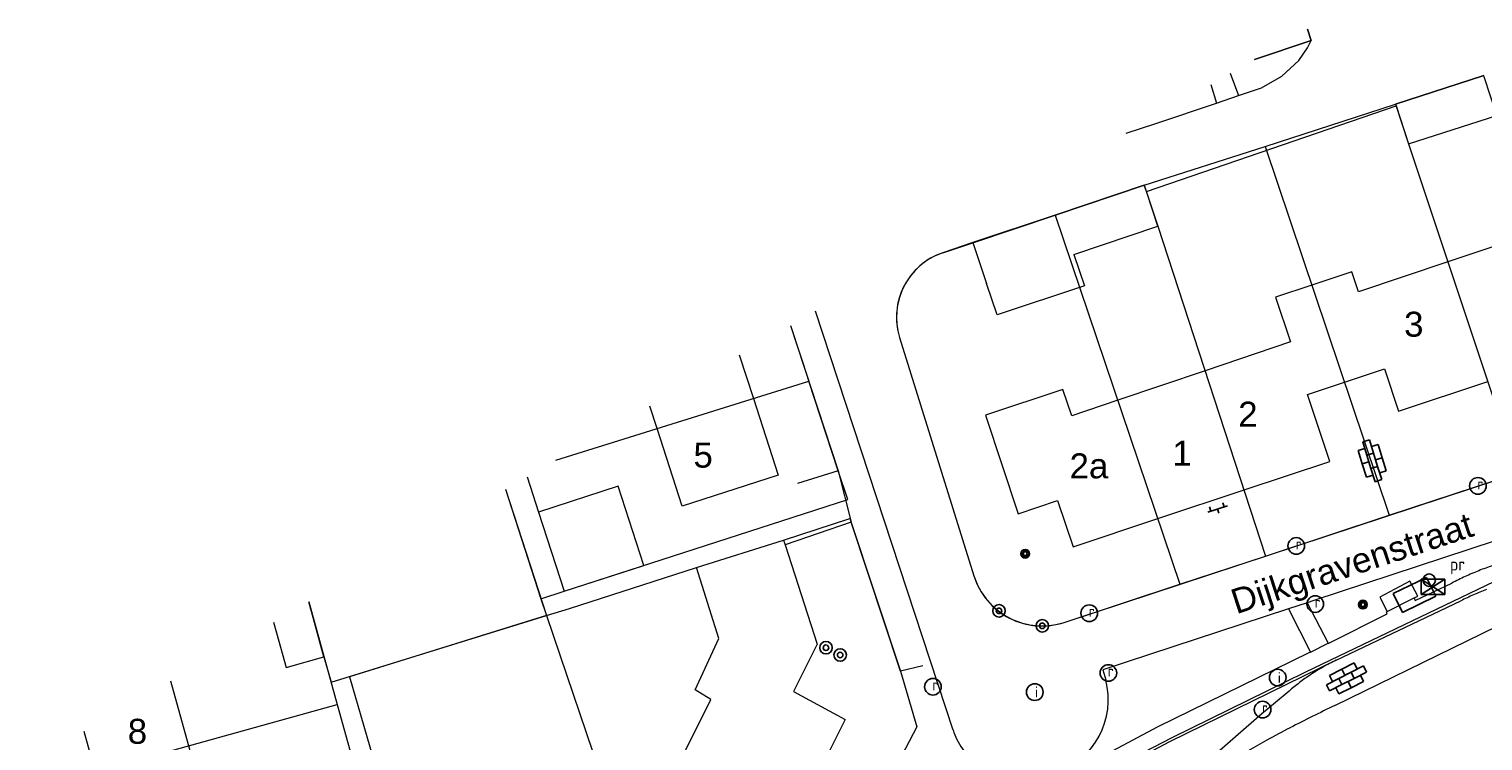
# Model space of a CAD drawing. Header units: metres. Extents: x 117922 to 130630, y 447724 to 454087.
# Tile 38 of 61: x 125123 to 125228, y 451171 to 451223. Entities that reach past the tile are written whole.
import ezdxf
from ezdxf.enums import TextEntityAlignment as Align

# ---------------------------------------------------------------- set-up
doc = ezdxf.new("R2010")
doc.units = ezdxf.units.M
doc.layers.get('0').update_dxf_attribs({"color": 8})
for name, color, linetype, lineweight in [('B01', 8, 'Continuous', 0), ('B03', 8, 'Continuous', 0), ('G01', 8, 'Continuous', 0), ('G02', 8, 'Continuous', 0), ('Q19', 8, 'Continuous', 0), ('T00', 8, 'Continuous', 0), ('V00', 8, 'Continuous', 0), ('Z02', 7, 'Continuous', 0), ('Z06', 7, 'Continuous', 0)]:
    doc.layers.add(name, color=color, linetype=linetype, lineweight=lineweight)
for name, color, linetype in [('SYM-OV4', 8, 'Continuous'), ('SYMBT09', 8, 'Continuous'), ('TOPOT14', 8, 'Continuous'), ('TOPOT23', 8, 'Continuous'), ('TOPOT26', 8, 'Continuous'), ('TOPOT28', 8, 'Continuous'), ('TOPOT35', 8, 'Continuous'), ('TOPOT52', 8, 'Continuous')]:
    doc.layers.add(name, color=color, linetype=linetype)
doc.styles.add('ISO', font='ISO')
doc.styles.add('Z02', font='arial.ttf', dxfattribs={"height": 1.8})
doc.styles.add('Z06', font='arial.ttf', dxfattribs={"height": 1.8})

# ---------------------------------------------------------------- blocks, each defined once
blk = doc.blocks.new('paal')
at = {"color": 0}
for radius in [0.45, 0.2]:
    blk.add_circle((0, 0), radius, dxfattribs=at)
blk = doc.blocks.new('schk')
at = {"color": 0}
for p, q in [((0.86, 0.56), (-0.86, 0.56)), ((-0.86, 0.56), (-0.86, -0.56)), ((0.86, -0.56), (0.86, 0.56)), ((-0.86, -0.56), (0.86, -0.56))]:
    blk.add_line(p, q, dxfattribs=at)
at = {"color": 0, "linetype": 'Continuous'}
for p, q in [((-0.86, 0.56), (0.86, -0.56)), ((-0.86, -0.56), (0.86, 0.56))]:
    blk.add_line(p, q, dxfattribs=at)
blk = doc.blocks.new('boom')
at = {"color": 0}
for radius in [0.315, 0.225, 0.135]:
    blk.add_circle((0, 0), radius, dxfattribs=at)
blk = doc.blocks.new('afvalbak')
at = {"color": 0}
blk.add_circle((0, 0), 0.45, dxfattribs=at)
at = {"color": 0, "style": 'ISO'}
blk.add_attdef('AFVALBAK', (0.7, 0), '', height=0.9, dxfattribs=at)
blk = doc.blocks.new('klinkers6')
at = {"color": 0, "linetype": 'ByBlock', "lineweight": -2}
for p, q in [((0.25, 1.5), (-0.25, 1.5)), ((-0.25, 1.5), (-0.25, 0.5)), ((0.25, 0.5), (0.25, 1.5)), ((-0.25, 1), (-0.75, 1)), ((-0.75, 1), (-0.75, 0)), ((-0.25, 0), (-0.75, 0)), ((-0.75, 0), (-0.75, -1)), ((0.25, 0.5), (-0.25, 0.5)), ((-0.25, 0.5), (-0.25, -0.5)), ((0.75, 1), (0.25, 1)), ((0.25, -0.5), (0.25, 0.5)), ((0.75, 0), (0.75, 1)), ((-0.75, -1), (-0.25, -1)), ((-0.25, -0.5), (-0.25, 0)), ((0.25, -0.5), (-0.25, -0.5)), ((-0.25, -0.5), (-0.25, -1.5)), ((0.75, 0), (0.25, 0)), ((0.25, 0), (0.25, -0.5)), ((0.25, -1.5), (0.25, -0.5)), ((0.25, -1), (0.75, -1)), ((0.75, -1), (0.75, 0)), ((-0.25, -1.5), (0.25, -1.5))]:
    blk.add_line(p, q, dxfattribs=at)
blk = doc.blocks.new('klinkers2')
at = {"color": 0, "linetype": 'ByBlock', "lineweight": -2}
for p, q in [((-0.31, 0.5), (0, 0.5)), ((0, -0.75), (0, 0.75)), ((0, 0), (0.31, 0)), ((0, -0.5), (-0.31, -0.5))]:
    blk.add_line(p, q, dxfattribs=at)
blk = doc.blocks.new('kolk')
at = {"color": 0}
blk.add_circle((0, 0), 0.6, dxfattribs=at)
at = {"color": 0, "linetype": 'Continuous', "style": 'ISO'}
blk.add_attdef('KOLK', (-0.04, -0.26), '', height=0.8, dxfattribs=at)
blk = doc.blocks.new('inspectieput')
at = {"color": 0}
blk.add_circle((0, 0), 0.6, dxfattribs=at)
at = {"color": 0, "linetype": 'Continuous', "style": 'ISO'}
blk.add_attdef('I', (0, -0.39), '', height=0.8, dxfattribs=at)
blk = doc.blocks.new('abri')
at = {"color": 0}
for p, q in [((-2.1, 1.2), (2.1, 1.2)), ((-2.1, -1.2), (-2.1, 1.2)), ((2.1, 1.2), (2.1, -1.2)), ((2.1, -1.2), (-2.1, -1.2))]:
    blk.add_line(p, q, dxfattribs=at)
at = {"color": 0, "linetype": 'Continuous', "style": 'ISO', "flags": 2}
blk.add_attdef('ABRI', text='', height=0.8, dxfattribs=at).set_placement((0, 0), align=Align.MIDDLE_CENTER)

msp = doc.modelspace()

# ---------------------------------------------------------------- linework, layer by layer
at = {"layer": 'B01', "flags": 128}
for points in [[(125203.3, 451210.91), (125203.15, 451211.35), (125196.73, 451209.2)], [(125198.07, 451206.37), (125204.13, 451208.4), (125203.3, 451210.91)], [(125196.73, 451209.2), (125190.79, 451207.22)], [(125190.79, 451207.22), (125191.77, 451204.27)], [(125231.61, 451208.01), (125225.05, 451205.83)], [(125198.07, 451206.37), (125198.83, 451204.1), (125192.53, 451202), (125191.77, 451204.27)], [(125225.05, 451205.83), (125218.6, 451203.68), (125218.12, 451205.12), (125215.24, 451204.16)], [(125215.24, 451204.16), (125212.62, 451203.29), (125213.7, 451200.06), (125207.54, 451197.98)], [(125173.93, 451199.12), (125174.95, 451195.99)], [(125207.54, 451197.98), (125201.24, 451195.85)], [(125217.59, 451197.15), (125220.49, 451198.11), (125221.5, 451195.07), (125227.93, 451197.21)], [(125210.35, 451189.39), (125216.53, 451191.44), (125214.92, 451196.26), (125217.59, 451197.15)], [(125174.95, 451195.99), (125176.73, 451190.46)], [(125197.92, 451194.72), (125197.28, 451196.63), (125191.7, 451194.78), (125194.06, 451187.67), (125196.9, 451188.62)], [(125201.24, 451195.85), (125197.92, 451194.72)], [(125168, 451193.82), (125167.48, 451195.42)], [(125176.73, 451190.46), (125169.81, 451188.22), (125168, 451193.82)], [(125204.12, 451187.32), (125210.35, 451189.39)], [(125196.9, 451188.62), (125198.01, 451185.29), (125204.12, 451187.32)], [(125170.83, 451183.8), (125177.12, 451185.76), (125177.23, 451185.43)], [(125177.23, 451185.43), (125179.54, 451178.28), (125177.83, 451174.86), (125181.56, 451172.83), (125180.01, 451169.71)], [(125178.76, 451167.22), (125176.1, 451161.88), (125167.76, 451166.04), (125171.87, 451174.28), (125170.74, 451174.97), (125172.44, 451178.67), (125170.83, 451183.8)], [(125134.06, 451171.45), (125132.91, 451175.6)], [(125126.63, 451172), (125127.31, 451169.58)], [(125135.57, 451166.02), (125134.06, 451171.45)]]:
    msp.add_lwpolyline(points, dxfattribs=at)
at = {"layer": 'B03', "flags": 128}
for points in [[(125214.92, 451222.61), (125215.2, 451221.78)], [(125215.2, 451221.78), (125211.1, 451220.42)], [(125227.68, 451219.16), (125227.65, 451219.26), (125221.29, 451217.2), (125221.32, 451217.09)], [(125221.32, 451217.09), (125222.22, 451214.33), (125228.58, 451216.39), (125227.68, 451219.16)], [(125167.03, 451183.94), (125165.18, 451189.65), (125159.44, 451187.79), (125161.28, 451182.08), (125167.03, 451183.94)], [(125143.27, 451179.84), (125142.86, 451181.31)], [(125140.32, 451179.85), (125140.53, 451179.09)], [(125140.53, 451179.09), (125141.23, 451176.59), (125143.96, 451177.35)], [(125143.96, 451177.35), (125143.27, 451179.84)]]:
    msp.add_lwpolyline(points, dxfattribs=at)
at = {"layer": 'G01', "flags": 128}
for points in [[(125211.1, 451220.42), (125215.2, 451221.78), (125214.92, 451222.61)], [(125221.29, 451217.2), (125227.65, 451219.26)], [(125211.88, 451214.16), (125221.29, 451217.2)], [(125221.29, 451217.2), (125222.22, 451214.33), (125230.13, 451190.62)], [(125203.15, 451211.35), (125211.88, 451214.16)], [(125211.88, 451214.16), (125220.81, 451187.56)], [(125196.73, 451209.2), (125203.15, 451211.35)], [(125203.15, 451211.35), (125204.13, 451208.4), (125211.9, 451184.62)], [(125188.61, 451206.49), (125190.77, 451207.21), (125196.73, 451209.2)], [(125196.73, 451209.2), (125205.72, 451182.59)], [(125188.61, 451206.49), (125188.07, 451206.27), (125187.56, 451205.99), (125187.08, 451205.65), (125186.65, 451205.26), (125186.27, 451204.82), (125185.94, 451204.33), (125185.68, 451203.81), (125185.48, 451203.26), (125185.34, 451202.69), (125185.27, 451202.11), (125185.27, 451201.53), (125185.35, 451200.95), (125185.49, 451200.38)], [(125177.63, 451201.24), (125178.94, 451197.24)], [(125185.49, 451200.38), (125190.86, 451183.19)], [(125160.7, 451191.53), (125178.94, 451197.24)], [(125161.28, 451182.08), (125181.75, 451188.69), (125181.07, 451190.77), (125178.94, 451197.24)], [(125179.07, 451149.32), (125183.57, 451155.86), (125186.79, 451159.48), (125189.46, 451162.22), (125191.68, 451163.94), (125196.33, 451166.97), (125205.16, 451171.55), (125214.81, 451176.27), (125228.4, 451182.78), (125238.49, 451187.94), (125246.1, 451192.07)], [(125220.81, 451187.56), (125230.13, 451190.62)], [(125158.62, 451190.34), (125159.44, 451187.79), (125161.28, 451182.08)], [(125160.01, 451180.33), (125161.68, 451180.84), (125170.83, 451183.8), (125177.12, 451185.76), (125181.9, 451187.34), (125185.56, 451176.33), (125186.73, 451172.31), (125176.38, 451152.51)], [(125211.9, 451184.62), (125220.81, 451187.56)], [(125205.72, 451182.59), (125211.9, 451184.62)], [(125190.86, 451183.19), (125191.08, 451182.61), (125191.38, 451182.05), (125191.73, 451181.54), (125192.15, 451181.07), (125192.62, 451180.66), (125193.14, 451180.3), (125193.7, 451180.02), (125194.29, 451179.8), (125194.9, 451179.66), (125195.52, 451179.59), (125196.15, 451179.6), (125196.77, 451179.68), (125197.38, 451179.84)], [(125159.61, 451181.54), (125161.28, 451182.08)], [(125197.38, 451179.84), (125205.72, 451182.59)], [(125142.86, 451181.31), (125144.92, 451173.93)], [(125160.01, 451180.33), (125145.79, 451175.92), (125147.86, 451168.8)], [(125122.68, 451167.74), (125144.92, 451173.93)], [(125144.92, 451173.93), (125146.46, 451168.4)]]:
    msp.add_lwpolyline(points, dxfattribs=at)
at = {"layer": 'G02', "flags": 128}
for points in [[(125157.06, 451189.45), (125159.61, 451181.54)], [(125159.61, 451181.54), (125160.01, 451180.33)], [(125160.01, 451180.33), (125164.31, 451167.64)]]:
    msp.add_lwpolyline(points, dxfattribs=at)
at = {"layer": 'Q19', "flags": 128}
msp.add_lwpolyline([(125181.07, 451190.77), (125181.99, 451187.07)], dxfattribs=at)
at = {"layer": 'T00', "flags": 128}
for points in [[(125181.99, 451187.07), (125177.23, 451185.43)], [(125187.18, 451176.7), (125185.56, 451176.33), (125181.99, 451187.07)], [(125160.01, 451180.33), (125161.68, 451180.84), (125170.83, 451183.8)], [(125143.96, 451177.35), (125144.47, 451175.52), (125160.01, 451180.33)]]:
    msp.add_lwpolyline(points, dxfattribs=at)
at = {"layer": 'V00', "flags": 128}
for points in [[(125209.96, 451217.82), (125211.62, 451218.38), (125213.07, 451219.21), (125214.3, 451220.34), (125214.94, 451221.25), (125215.2, 451221.78)], [(125209.36, 451219.43), (125209.96, 451217.82)], [(125207.96, 451218.62), (125208.37, 451217.28)], [(125208.37, 451217.28), (125209.96, 451217.82)], [(125201.84, 451215.12), (125203.99, 451215.8), (125208.37, 451217.28)], [(125203.3, 451210.91), (125221.32, 451217.09)], [(125190.79, 451207.22), (125188.61, 451206.49)], [(125189.35, 451172.08), (125179.43, 451202.27)], [(125177.63, 451201.24), (125181.07, 451190.77)], [(125185.49, 451200.38), (125190.86, 451183.19)], [(125197.38, 451179.84), (125239.41, 451193.68), (125244.36, 451195.35), (125246.13, 451196.52), (125247.18, 451197.87), (125248.71, 451193.51)], [(125248.71, 451193.51), (125247.2, 451192.66), (125246.04, 451191.78), (125244.17, 451190.96), (125234.09, 451187.56), (125215.39, 451181.42)], [(125181.07, 451190.77), (125178.13, 451189.85)], [(125157.06, 451189.45), (125160.01, 451180.33)], [(125216.9, 451173.85), (125226.44, 451178.51), (125246.46, 451188.3)], [(125222.89, 451181.73), (125222.31, 451182.8), (125220.16, 451181.65), (125220.68, 451180.63)], [(125222.63, 451181.6), (125222.7, 451181.42), (125225.35, 451182.67)], [(125214.9, 451181.26), (125213.56, 451180.82)], [(125215.39, 451181.42), (125214.9, 451181.26)], [(125214.9, 451181.26), (125216.43, 451178.34)], [(125216.99, 451177.11), (125225.99, 451181.39)], [(125220.68, 451180.63), (125222.63, 451181.6)], [(125222.63, 451181.6), (125222.89, 451181.73)], [(125213.56, 451180.82), (125200.17, 451176.42), (125200.37, 451175.69)], [(125213.56, 451180.82), (125215.15, 451177.7)], [(125216.43, 451178.34), (125216.46, 451178.35), (125220.68, 451180.46), (125220.64, 451180.61)], [(125220.68, 451180.63), (125220.64, 451180.61)], [(125215.15, 451177.7), (125216.43, 451178.34)], [(125191.99, 451169.01), (125193.33, 451166.56), (125204.1, 451172.3), (125215.05, 451177.66), (125215.15, 451177.7)], [(125216.99, 451177.11), (125204.97, 451171.22), (125195.21, 451166.06)], [(125213.6, 451174.88), (125211.63, 451173.25), (125206.12, 451168.43)]]:
    msp.add_lwpolyline(points, dxfattribs=at)
at = {"layer": 'V00'}
for centre, radius, start, end in [((125190.17, 451201.84), 4.9, 108.4748, 197.3873), ((125195.77, 451184.73), 5.15, 197.3805, 288.2242), ((125234.22, 451166.05), 18.84, 114.8415, 118.0971), ((125234.26, 451165.92), 18.97, 111.547, 114.7799), ((125233.82, 451167.02), 17.79, 108.0629, 111.5508), ((125237.96, 451156.68), 27.46, 111.6303, 113.7401), ((125236.94, 451159.12), 24.82, 113.8514, 116.1824), ((125223.53, 451163.4), 15.19, 115.5077, 119.5401), ((125224.3, 451162.37), 16.47, 123.8013, 127.1638), ((125223.63, 451163.26), 15.36, 119.5993, 123.5805), ((125194.95, 451174.27), 5.6, 289.3283, 14.6812), ((125223.39, 451163.64), 14.91, 127.3433, 131.0518), ((125292.32, 451018.29), 172.88, 115.8683, 117.0627), ((125194.46, 451173.77), 5.38, 198.2522, 206.0752), ((125234.34, 451131.66), 45.54, 116.9962, 119.38), ((125194.17, 451173.59), 5.04, 205.681, 223.8549), ((126074.93, 449638.06), 1759.44, 119.37084, 119.47167)]:
    msp.add_arc(centre, radius, start, end, dxfattribs=at)

# ---------------------------------------------------------------- block references
at = {"layer": 'SYM-OV4'}
for name, p, rotation in [('klinkers6', (125219.6, 451191.49), 197.3521658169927), ('klinkers2', (125208.44, 451188.02), 287.8767244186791), ('klinkers6', (125217.74, 451175.8), 117.0492657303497)]:
    msp.add_blockref(name, p, dxfattribs=dict(at, rotation=rotation))
at = {"layer": 'SYMBT09', "xscale": 0.637212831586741, "yscale": 0.625019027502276, "zscale": 0.637212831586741, "rotation": 25.92356440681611}
msp.add_blockref('abri', (125222.65, 451181.82), dxfattribs=at)
at = {"layer": 'TOPOT14'}
msp.add_blockref('schk', (125223.98, 451182.4), dxfattribs=at)
at = {"layer": 'TOPOT23'}
ref = msp.add_blockref('kolk', (125227.23, 451189.68), dxfattribs=at)
ref.add_attrib('KOLK', 'r', (125227.18, 451189.42), dxfattribs={"color": 0, "height": 0.8, "style": 'ISO'})
ref = msp.add_blockref('kolk', (125214.12, 451185.35), dxfattribs=at)
ref.add_attrib('KOLK', 'r', (125214.07, 451185.09), dxfattribs={"color": 0, "height": 0.8, "style": 'ISO'})
ref = msp.add_blockref('kolk', (125199.18, 451180.5), dxfattribs=at)
ref.add_attrib('KOLK', 'r', (125199.14, 451180.24), dxfattribs={"color": 0, "height": 0.8, "style": 'ISO'})
ref = msp.add_blockref('kolk', (125215.49, 451181.16), dxfattribs=at)
ref.add_attrib('KOLK', 'r', (125215.44, 451180.9), dxfattribs={"color": 0, "height": 0.8, "style": 'ISO'})
ref = msp.add_blockref('kolk', (125200.56, 451176.19), dxfattribs=at)
ref.add_attrib('KOLK', 'r', (125200.51, 451175.93), dxfattribs={"color": 0, "height": 0.8, "style": 'ISO'})
ref = msp.add_blockref('kolk', (125187.9, 451175.2), dxfattribs=at)
ref.add_attrib('KOLK', 'r', (125187.86, 451174.94), dxfattribs={"color": 0, "height": 0.8, "style": 'ISO'})
ref = msp.add_blockref('kolk', (125211.69, 451173.55), dxfattribs=at)
ref.add_attrib('KOLK', 'r', (125211.64, 451173.29), dxfattribs={"color": 0, "height": 0.8, "style": 'ISO'})
at = {"layer": 'TOPOT26'}
for p in [(125194.56, 451184.79), (125218.93, 451181.12)]:
    msp.add_blockref('boom', p, dxfattribs=at)
at = {"layer": 'TOPOT28'}
ref = msp.add_blockref('inspectieput', (125212.78, 451175.86), dxfattribs=at)
ref.add_attrib('I', 'i', (125212.78, 451175.46), dxfattribs={"color": 0, "height": 0.8, "style": 'ISO'})
ref = msp.add_blockref('inspectieput', (125195.25, 451174.81), dxfattribs=at)
ref.add_attrib('I', 'i', (125195.25, 451174.42), dxfattribs={"color": 0, "height": 0.8, "style": 'ISO'})
at = {"layer": 'TOPOT35'}
ref = msp.add_blockref('afvalbak', (125223.71, 451182.88), dxfattribs=at)
ref.add_attrib('AFVALBAK', 'pr', (125225.21, 451183.58), dxfattribs={"color": 0, "height": 0.9, "style": 'ISO'})
at = {"layer": 'TOPOT52'}
for p in [(125192.67, 451180.67), (125195.79, 451179.59), (125180.18, 451178.01), (125181.21, 451177.49)]:
    msp.add_blockref('paal', p, dxfattribs=at)

# ---------------------------------------------------------------- texts
at = {"layer": 'Z02', "linetype": 'Continuous', "char_height": 1.8, "attachment_point": 7, "line_spacing_factor": 0.8, "style": 'Z02'}
for s, insert in [('{\\C256;3}', (125221.9, 451200.41)), ('{\\C256;2}', (125209.93, 451193.95)), ('{\\C256;5}', (125170.62, 451190.97)), ('{\\C256;1}', (125205.18, 451191.14)), ('{\\C256;2a}', (125197.76, 451190.2)), ('{\\C256;8}', (125129.8, 451171.06))]:
    msp.add_mtext(s, dxfattribs=dict(at, insert=insert))
at = {"layer": 'Z06', "linetype": 'Continuous', "insert": (125209.96, 451179.9), "char_height": 1.8, "attachment_point": 7, "rotation": 18.2357, "line_spacing_factor": 0.8, "style": 'Z06'}
msp.add_mtext('{\\C256;Dijkgravenstraat}', dxfattribs=at)

doc.saveas('drawing.dxf')
